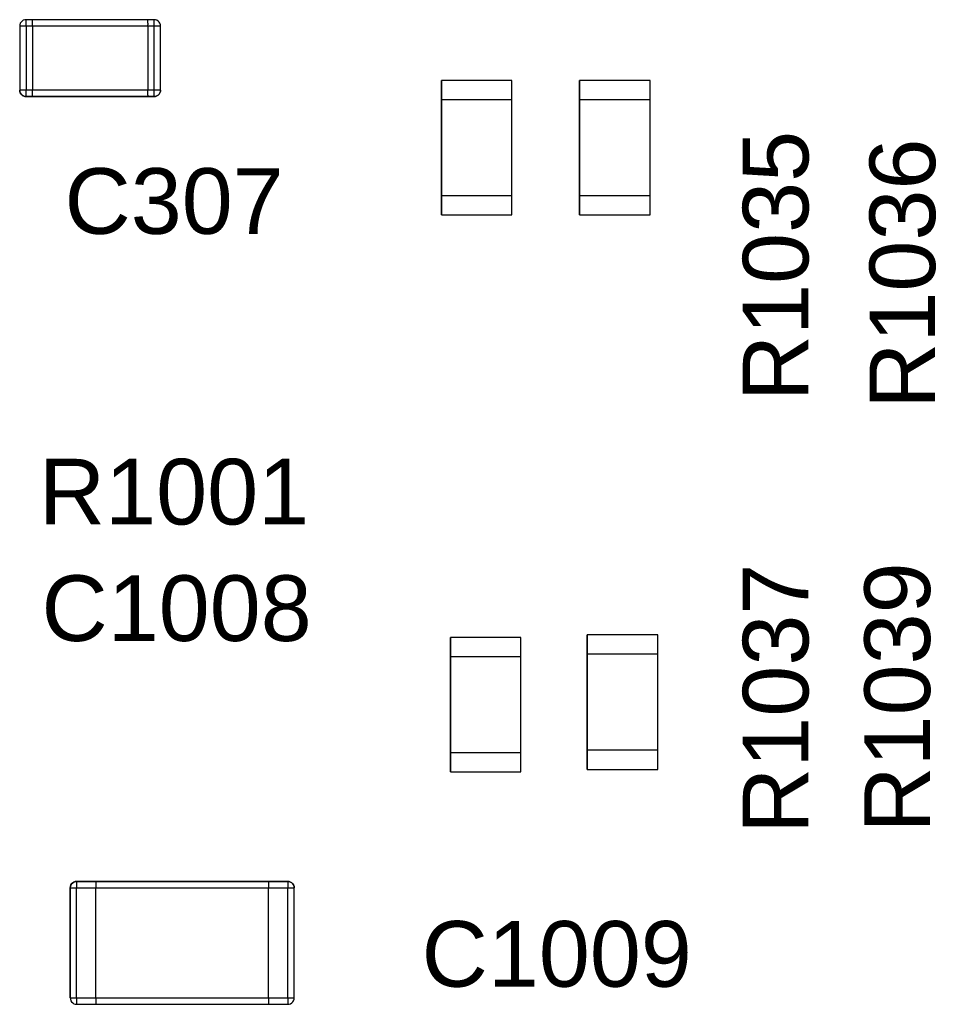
# Model space of a CAD drawing. Header units: inches. Extents: x 0 to 474, y -297 to 0.
# Tile 235 of 256: x 232.37 to 239.53, y -161.27 to -153.58. Entities that reach past the tile are written whole.
import ezdxf

# ---------------------------------------------------------------- set-up
doc = ezdxf.new("R2010")
doc.units = ezdxf.units.IN
doc.header["$MEASUREMENT"] = 0
doc.styles.add('Arial0', font='arial.ttf', dxfattribs={"height": 3.644212})

msp = doc.modelspace()

# ---------------------------------------------------------------- linework, layer by layer
at = {"color": 7, "true_color": 0xffffff}
for p, q in [((232.3708, -153.6188), (232.3698, -153.6298)), ((232.3708, -153.6188), (232.3698, -153.6298)), ((232.3698, -153.6298), (232.3698, -154.1298)), ((232.3698, -153.6298), (232.3698, -154.1298)), ((232.3708, -153.6298), (232.3698, -153.6298)), ((232.3748, -153.6078), (232.3708, -153.6188)), ((232.3748, -153.6078), (232.3708, -153.6188)), ((232.3748, -153.6298), (232.3708, -153.6298)), ((232.3808, -153.5988), (232.3748, -153.6078)), ((232.3808, -153.5988), (232.3748, -153.6078)), ((232.3808, -153.6298), (232.3748, -153.6298)), ((232.3888, -153.5908), (232.3808, -153.5988)), ((232.3888, -153.5908), (232.3808, -153.5988)), ((232.3888, -153.6298), (232.3808, -153.6298)), ((232.3978, -153.5848), (232.3888, -153.5908)), ((232.3978, -153.5848), (232.3888, -153.5908)), ((232.3978, -153.6298), (232.3888, -153.6298)), ((232.4088, -153.5808), (232.3978, -153.5848)), ((232.4088, -153.5808), (232.3978, -153.5848)), ((232.4088, -153.6298), (232.3978, -153.6298)), ((232.4198, -153.5798), (232.4088, -153.5808)), ((232.4198, -153.5808), (232.4088, -153.5808)), ((232.4198, -153.6298), (232.4088, -153.6298)), ((232.4698, -153.5798), (232.4198, -153.5798)), ((232.4198, -153.5798), (232.4198, -153.5808)), ((232.4698, -153.5798), (232.4198, -153.5798)), ((232.4198, -153.5808), (232.4198, -153.5798)), ((232.4198, -153.5848), (232.4198, -153.5808)), ((232.4198, -153.5908), (232.4198, -153.5848)), ((232.4198, -153.5988), (232.4198, -153.5908)), ((232.4198, -153.6078), (232.4198, -153.5988)), ((232.4198, -153.6188), (232.4198, -153.6078)), ((232.4198, -153.6298), (232.4198, -153.6188)), ((232.4198, -153.6298), (232.4198, -154.1298)), ((232.4698, -153.6298), (232.4198, -153.6298)), ((233.3698, -153.5798), (232.4698, -153.5798)), ((232.4698, -153.5808), (232.4698, -153.5798)), ((232.4698, -153.5808), (232.4698, -153.5798)), ((233.3698, -153.5798), (232.4698, -153.5798)), ((232.4698, -153.5848), (232.4698, -153.5808)), ((232.4698, -153.5848), (232.4698, -153.5808)), ((232.4698, -153.5908), (232.4698, -153.5848)), ((232.4698, -153.5908), (232.4698, -153.5848)), ((232.4698, -153.5988), (232.4698, -153.5908)), ((232.4698, -153.5988), (232.4698, -153.5908)), ((232.4698, -153.6078), (232.4698, -153.5988)), ((232.4698, -153.6078), (232.4698, -153.5988)), ((232.4698, -153.6188), (232.4698, -153.6078)), ((232.4698, -153.6188), (232.4698, -153.6078)), ((232.4698, -153.6298), (232.4698, -153.6188)), ((232.4698, -153.6298), (232.4698, -153.6188)), ((232.4698, -153.6298), (232.4698, -154.1298)), ((232.4698, -153.6298), (232.4698, -154.1298)), ((233.3698, -153.6298), (232.4698, -153.6298)), ((233.4198, -153.5798), (233.3698, -153.5798)), ((233.3698, -153.5808), (233.3698, -153.5798)), ((233.4198, -153.5798), (233.3698, -153.5798)), ((233.3698, -153.5808), (233.3698, -153.5798)), ((233.3698, -153.5848), (233.3698, -153.5808)), ((233.3698, -153.5848), (233.3698, -153.5808)), ((233.3698, -153.5908), (233.3698, -153.5848)), ((233.3698, -153.5908), (233.3698, -153.5848)), ((233.3698, -153.5988), (233.3698, -153.5908)), ((233.3698, -153.5988), (233.3698, -153.5908)), ((233.3698, -153.6078), (233.3698, -153.5988)), ((233.3698, -153.6078), (233.3698, -153.5988)), ((233.3698, -153.6078), (233.3698, -153.6188)), ((233.3698, -153.6078), (233.3698, -153.6188)), ((233.3698, -153.6298), (233.3698, -153.6188)), ((233.3698, -153.6298), (233.3698, -153.6188)), ((233.3698, -153.6298), (233.3698, -154.1298)), ((233.3698, -153.6298), (233.3698, -154.1298)), ((233.4198, -153.6298), (233.3698, -153.6298)), ((233.4308, -153.5808), (233.4198, -153.5798)), ((233.4308, -153.5808), (233.4198, -153.5798)), ((233.4198, -153.5808), (233.4198, -153.5798)), ((233.4198, -153.5848), (233.4198, -153.5808)), ((233.4198, -153.5908), (233.4198, -153.5848)), ((233.4198, -153.5988), (233.4198, -153.5908)), ((233.4198, -153.6078), (233.4198, -153.5988)), ((233.4198, -153.6188), (233.4198, -153.6078)), ((233.4198, -153.6298), (233.4198, -153.6188)), ((233.4198, -154.1298), (233.4198, -153.6298)), ((233.4308, -153.6298), (233.4198, -153.6298)), ((233.4418, -153.5848), (233.4308, -153.5808)), ((233.4418, -153.5848), (233.4308, -153.5808)), ((233.4418, -153.6298), (233.4308, -153.6298)), ((233.4508, -153.5908), (233.4418, -153.5848)), ((233.4508, -153.5908), (233.4418, -153.5848)), ((233.4508, -153.6298), (233.4418, -153.6298)), ((233.4588, -153.5988), (233.4508, -153.5908)), ((233.4588, -153.5988), (233.4508, -153.5908)), ((233.4588, -153.6298), (233.4508, -153.6298)), ((233.4648, -153.6078), (233.4588, -153.5988)), ((233.4648, -153.6078), (233.4588, -153.5988)), ((233.4648, -153.6298), (233.4588, -153.6298)), ((233.4688, -153.6188), (233.4648, -153.6078)), ((233.4688, -153.6188), (233.4648, -153.6078)), ((233.4688, -153.6298), (233.4648, -153.6298)), ((233.4698, -153.6298), (233.4688, -153.6188)), ((233.4698, -153.6298), (233.4688, -153.6188)), ((233.4698, -153.6298), (233.4688, -153.6298)), ((233.4698, -154.1298), (233.4698, -153.6298)), ((233.4698, -154.1298), (233.4698, -153.6298)), ((236.2148, -154.0548), (235.6648, -154.0548)), ((235.6648, -154.0548), (235.6648, -154.2048)), ((235.6648, -154.2048), (235.6648, -154.0548)), ((236.2148, -154.0548), (235.6648, -154.0548)), ((236.2148, -154.2048), (236.2148, -154.0548)), ((236.2148, -154.2048), (236.2148, -154.0548)), ((237.2948, -154.0548), (236.7448, -154.0548)), ((236.7448, -154.0548), (236.7448, -154.2048)), ((236.7448, -154.2048), (236.7448, -154.0548)), ((237.2948, -154.0548), (236.7448, -154.0548)), ((237.2948, -154.2048), (237.2948, -154.0548)), ((237.2948, -154.2048), (237.2948, -154.0548)), ((232.3698, -154.1298), (232.3708, -154.1408)), ((232.3708, -154.1408), (232.3698, -154.1298)), ((232.3708, -154.1298), (232.3698, -154.1298)), ((232.3748, -154.1298), (232.3708, -154.1298)), ((232.3708, -154.1408), (232.3748, -154.1518)), ((232.3748, -154.1518), (232.3708, -154.1408)), ((232.3808, -154.1298), (232.3748, -154.1298)), ((232.3748, -154.1518), (232.3808, -154.1608)), ((232.3808, -154.1608), (232.3748, -154.1518)), ((232.3888, -154.1298), (232.3808, -154.1298)), ((232.3808, -154.1608), (232.3888, -154.1688)), ((232.3888, -154.1688), (232.3808, -154.1608)), ((232.3978, -154.1298), (232.3888, -154.1298)), ((232.3888, -154.1688), (232.3978, -154.1748)), ((232.3978, -154.1748), (232.3888, -154.1688)), ((232.4088, -154.1298), (232.3978, -154.1298)), ((232.3978, -154.1748), (232.4088, -154.1788)), ((232.4088, -154.1788), (232.3978, -154.1748)), ((232.4198, -154.1298), (232.4088, -154.1298)), ((232.4088, -154.1788), (232.4198, -154.1788)), ((232.4198, -154.1798), (232.4088, -154.1788)), ((232.4198, -154.1408), (232.4198, -154.1298)), ((232.4698, -154.1298), (232.4198, -154.1298)), ((232.4198, -154.1518), (232.4198, -154.1408)), ((232.4198, -154.1608), (232.4198, -154.1518)), ((232.4198, -154.1688), (232.4198, -154.1608)), ((232.4198, -154.1748), (232.4198, -154.1688)), ((232.4198, -154.1788), (232.4198, -154.1748)), ((232.4198, -154.1788), (232.4198, -154.1798)), ((232.4198, -154.1798), (232.4198, -154.1788)), ((232.4198, -154.1798), (232.4698, -154.1798)), ((232.4698, -154.1798), (232.4198, -154.1798)), ((232.4698, -154.1408), (232.4698, -154.1298)), ((232.4698, -154.1408), (232.4698, -154.1298)), ((233.3698, -154.1298), (232.4698, -154.1298)), ((232.4698, -154.1518), (232.4698, -154.1408)), ((232.4698, -154.1518), (232.4698, -154.1408)), ((232.4698, -154.1608), (232.4698, -154.1518)), ((232.4698, -154.1608), (232.4698, -154.1518)), ((232.4698, -154.1688), (232.4698, -154.1608)), ((232.4698, -154.1688), (232.4698, -154.1608)), ((232.4698, -154.1748), (232.4698, -154.1688)), ((232.4698, -154.1748), (232.4698, -154.1688)), ((232.4698, -154.1788), (232.4698, -154.1748)), ((232.4698, -154.1788), (232.4698, -154.1748)), ((232.4698, -154.1798), (232.4698, -154.1788)), ((232.4698, -154.1798), (232.4698, -154.1788)), ((232.4698, -154.1798), (233.3698, -154.1798)), ((233.3698, -154.1798), (232.4698, -154.1798)), ((233.3698, -154.1408), (233.3698, -154.1298)), ((233.3698, -154.1408), (233.3698, -154.1298)), ((233.4198, -154.1298), (233.3698, -154.1298)), ((233.3698, -154.1518), (233.3698, -154.1408)), ((233.3698, -154.1518), (233.3698, -154.1408)), ((233.3698, -154.1608), (233.3698, -154.1518)), ((233.3698, -154.1608), (233.3698, -154.1518)), ((233.3698, -154.1688), (233.3698, -154.1608)), ((233.3698, -154.1688), (233.3698, -154.1608)), ((233.3698, -154.1688), (233.3698, -154.1748)), ((233.3698, -154.1688), (233.3698, -154.1748)), ((233.3698, -154.1788), (233.3698, -154.1748)), ((233.3698, -154.1788), (233.3698, -154.1748)), ((233.3698, -154.1798), (233.3698, -154.1788)), ((233.3698, -154.1798), (233.3698, -154.1788)), ((233.3698, -154.1798), (233.4198, -154.1798)), ((233.4198, -154.1798), (233.3698, -154.1798)), ((233.4198, -154.1408), (233.4198, -154.1298)), ((233.4308, -154.1298), (233.4198, -154.1298)), ((233.4198, -154.1518), (233.4198, -154.1408)), ((233.4198, -154.1608), (233.4198, -154.1518)), ((233.4198, -154.1688), (233.4198, -154.1608)), ((233.4198, -154.1748), (233.4198, -154.1688)), ((233.4198, -154.1788), (233.4198, -154.1748)), ((233.4198, -154.1798), (233.4308, -154.1788)), ((233.4308, -154.1788), (233.4198, -154.1798)), ((233.4198, -154.1798), (233.4198, -154.1788)), ((233.4418, -154.1298), (233.4308, -154.1298)), ((233.4308, -154.1788), (233.4418, -154.1748)), ((233.4418, -154.1748), (233.4308, -154.1788)), ((233.4508, -154.1298), (233.4418, -154.1298)), ((233.4418, -154.1748), (233.4508, -154.1688)), ((233.4508, -154.1688), (233.4418, -154.1748)), ((233.4588, -154.1298), (233.4508, -154.1298)), ((233.4508, -154.1688), (233.4588, -154.1608)), ((233.4588, -154.1608), (233.4508, -154.1688)), ((233.4648, -154.1298), (233.4588, -154.1298)), ((233.4588, -154.1608), (233.4648, -154.1518)), ((233.4648, -154.1518), (233.4588, -154.1608)), ((233.4688, -154.1298), (233.4648, -154.1298)), ((233.4648, -154.1518), (233.4688, -154.1408)), ((233.4688, -154.1408), (233.4648, -154.1518)), ((233.4688, -154.1408), (233.4698, -154.1298)), ((233.4698, -154.1298), (233.4688, -154.1408)), ((233.4698, -154.1298), (233.4688, -154.1298)), ((235.6648, -154.2048), (235.6648, -154.9548)), ((235.6648, -154.9548), (235.6648, -154.2048)), ((236.2148, -154.2048), (235.6648, -154.2048)), ((235.6648, -154.9548), (235.6648, -154.2048)), ((236.2148, -154.2048), (235.6648, -154.2048)), ((236.2148, -154.9548), (236.2148, -154.2048)), ((236.2148, -154.9548), (236.2148, -154.2048)), ((236.2148, -154.9548), (236.2148, -154.2048)), ((236.7448, -154.2048), (236.7448, -154.9548)), ((236.7448, -154.9548), (236.7448, -154.2048)), ((237.2948, -154.2048), (236.7448, -154.2048)), ((236.7448, -154.9548), (236.7448, -154.2048)), ((237.2948, -154.2048), (236.7448, -154.2048)), ((237.2948, -154.9548), (237.2948, -154.2048)), ((237.2948, -154.9548), (237.2948, -154.2048)), ((237.2948, -154.9548), (237.2948, -154.2048)), ((235.6648, -154.9548), (235.6648, -155.1048)), ((235.6648, -155.1048), (235.6648, -154.9548)), ((236.2148, -154.9548), (235.6648, -154.9548)), ((236.2148, -154.9548), (235.6648, -154.9548)), ((236.2148, -155.1048), (236.2148, -154.9548)), ((236.2148, -155.1048), (236.2148, -154.9548)), ((236.7448, -154.9548), (236.7448, -155.1048)), ((236.7448, -155.1048), (236.7448, -154.9548)), ((237.2948, -154.9548), (236.7448, -154.9548)), ((237.2948, -154.9548), (236.7448, -154.9548)), ((237.2948, -155.1048), (237.2948, -154.9548)), ((237.2948, -155.1048), (237.2948, -154.9548)), ((235.6648, -155.1048), (236.2148, -155.1048)), ((235.6648, -155.1048), (236.2148, -155.1048)), ((236.7448, -155.1048), (237.2948, -155.1048)), ((236.7448, -155.1048), (237.2948, -155.1048)), ((236.2848, -158.4048), (235.7348, -158.4048)), ((235.7348, -158.4048), (235.7348, -158.5548)), ((235.7348, -158.5548), (235.7348, -158.4048)), ((236.2848, -158.4048), (235.7348, -158.4048)), ((236.2848, -158.5548), (236.2848, -158.4048)), ((236.2848, -158.5548), (236.2848, -158.4048)), ((237.3548, -158.3848), (236.8048, -158.3848)), ((236.8048, -158.3848), (236.8048, -158.5348)), ((236.8048, -158.5348), (236.8048, -158.3848)), ((237.3548, -158.3848), (236.8048, -158.3848)), ((237.3548, -158.5348), (237.3548, -158.3848)), ((237.3548, -158.5348), (237.3548, -158.3848)), ((235.7348, -158.5548), (235.7348, -159.3048)), ((235.7348, -159.3048), (235.7348, -158.5548)), ((236.2848, -158.5548), (235.7348, -158.5548)), ((235.7348, -159.3048), (235.7348, -158.5548)), ((236.2848, -158.5548), (235.7348, -158.5548)), ((236.2848, -159.3048), (236.2848, -158.5548)), ((236.2848, -159.3048), (236.2848, -158.5548)), ((236.2848, -159.3048), (236.2848, -158.5548)), ((236.8048, -158.5348), (236.8048, -159.2848)), ((236.8048, -159.2848), (236.8048, -158.5348)), ((237.3548, -158.5348), (236.8048, -158.5348)), ((236.8048, -159.2848), (236.8048, -158.5348)), ((237.3548, -158.5348), (236.8048, -158.5348)), ((237.3548, -159.2848), (237.3548, -158.5348)), ((237.3548, -159.2848), (237.3548, -158.5348)), ((237.3548, -159.2848), (237.3548, -158.5348)), ((235.7348, -159.3048), (235.7348, -159.4548)), ((235.7348, -159.4548), (235.7348, -159.3048)), ((236.2848, -159.3048), (235.7348, -159.3048)), ((236.2848, -159.3048), (235.7348, -159.3048)), ((236.2848, -159.4548), (236.2848, -159.3048)), ((236.2848, -159.4548), (236.2848, -159.3048)), ((236.8048, -159.2848), (236.8048, -159.4348)), ((236.8048, -159.4348), (236.8048, -159.2848)), ((237.3548, -159.2848), (236.8048, -159.2848)), ((237.3548, -159.2848), (236.8048, -159.2848)), ((237.3548, -159.4348), (237.3548, -159.2848)), ((237.3548, -159.4348), (237.3548, -159.2848)), ((235.7348, -159.4548), (236.2848, -159.4548)), ((235.7348, -159.4548), (236.2848, -159.4548)), ((236.8048, -159.4348), (237.3548, -159.4348)), ((236.8048, -159.4348), (237.3548, -159.4348)), ((232.7758, -160.3288), (232.7698, -160.3378)), ((232.7698, -160.3378), (232.7758, -160.3288)), ((232.7838, -160.3208), (232.7758, -160.3288)), ((232.7758, -160.3288), (232.7838, -160.3208)), ((232.7928, -160.3148), (232.7838, -160.3208)), ((232.7838, -160.3208), (232.7928, -160.3148)), ((232.8038, -160.3108), (232.7928, -160.3148)), ((232.7928, -160.3148), (232.8038, -160.3108)), ((232.8148, -160.3098), (232.8038, -160.3108)), ((232.8038, -160.3108), (232.8148, -160.3098)), ((232.9648, -160.3098), (232.8148, -160.3098)), ((232.8148, -160.3098), (232.9648, -160.3098)), ((232.8148, -160.3098), (232.8148, -160.3108)), ((232.8148, -160.3108), (232.8148, -160.3148)), ((232.8148, -160.3148), (232.8148, -160.3208)), ((232.8148, -160.3208), (232.8148, -160.3288)), ((232.8148, -160.3288), (232.8148, -160.3378)), ((234.3148, -160.3098), (232.9648, -160.3098)), ((232.9648, -160.3098), (232.9648, -160.3108)), ((232.9648, -160.3098), (234.3148, -160.3098)), ((232.9648, -160.3098), (232.9648, -160.3108)), ((232.9648, -160.3108), (232.9648, -160.3148)), ((232.9648, -160.3108), (232.9648, -160.3148)), ((232.9648, -160.3148), (232.9648, -160.3208)), ((232.9648, -160.3148), (232.9648, -160.3208)), ((232.9648, -160.3208), (232.9648, -160.3288)), ((232.9648, -160.3208), (232.9648, -160.3288)), ((232.9648, -160.3288), (232.9648, -160.3378)), ((232.9648, -160.3288), (232.9648, -160.3378)), ((234.4648, -160.3098), (234.3148, -160.3098)), ((234.3148, -160.3098), (234.4648, -160.3098)), ((234.3148, -160.3098), (234.3148, -160.3108)), ((234.3148, -160.3098), (234.3148, -160.3108)), ((234.3148, -160.3108), (234.3148, -160.3148)), ((234.3148, -160.3108), (234.3148, -160.3148)), ((234.3148, -160.3148), (234.3148, -160.3208)), ((234.3148, -160.3148), (234.3148, -160.3208)), ((234.3148, -160.3208), (234.3148, -160.3288)), ((234.3148, -160.3208), (234.3148, -160.3288)), ((234.3148, -160.3288), (234.3148, -160.3378)), ((234.3148, -160.3288), (234.3148, -160.3378)), ((234.4648, -160.3108), (234.4648, -160.3098)), ((234.4648, -160.3098), (234.4758, -160.3108)), ((234.4648, -160.3098), (234.4648, -160.3108)), ((234.4758, -160.3108), (234.4648, -160.3108)), ((234.4648, -160.3108), (234.4648, -160.3148)), ((234.4648, -160.3148), (234.4648, -160.3208)), ((234.4648, -160.3208), (234.4648, -160.3288)), ((234.4648, -160.3288), (234.4648, -160.3378)), ((234.4868, -160.3148), (234.4758, -160.3108)), ((234.4758, -160.3108), (234.4868, -160.3148)), ((234.4958, -160.3208), (234.4868, -160.3148)), ((234.4868, -160.3148), (234.4958, -160.3208)), ((234.5038, -160.3288), (234.4958, -160.3208)), ((234.4958, -160.3208), (234.5038, -160.3288)), ((234.5098, -160.3378), (234.5038, -160.3288)), ((234.5038, -160.3288), (234.5098, -160.3378)), ((232.7658, -160.3488), (232.7648, -160.3598)), ((232.7648, -160.3598), (232.7658, -160.3488)), ((232.7648, -160.3598), (232.7648, -161.2198)), ((232.7648, -161.2198), (232.7648, -160.3598)), ((232.7648, -160.3598), (232.7658, -160.3598)), ((232.7698, -160.3378), (232.7658, -160.3488)), ((232.7658, -160.3488), (232.7698, -160.3378)), ((232.7658, -160.3598), (232.7698, -160.3598)), ((232.7698, -160.3598), (232.7758, -160.3598)), ((232.7758, -160.3598), (232.7838, -160.3598)), ((232.7838, -160.3598), (232.7928, -160.3598)), ((232.7928, -160.3598), (232.8038, -160.3598)), ((232.8038, -160.3598), (232.8148, -160.3598)), ((232.8148, -160.3378), (232.8148, -160.3488)), ((232.8148, -160.3488), (232.8148, -160.3598)), ((232.8148, -160.3598), (232.9648, -160.3598)), ((232.8148, -161.2198), (232.8148, -160.3598)), ((232.9648, -160.3378), (232.9648, -160.3488)), ((232.9648, -160.3378), (232.9648, -160.3488)), ((232.9648, -160.3488), (232.9648, -160.3598)), ((232.9648, -160.3488), (232.9648, -160.3598)), ((232.9648, -161.2198), (232.9648, -160.3598)), ((232.9648, -161.2198), (232.9648, -160.3598)), ((232.9648, -160.3598), (234.3148, -160.3598)), ((234.3148, -160.3378), (234.3148, -160.3488)), ((234.3148, -160.3378), (234.3148, -160.3488)), ((234.3148, -160.3488), (234.3148, -160.3598)), ((234.3148, -160.3488), (234.3148, -160.3598)), ((234.3148, -161.2198), (234.3148, -160.3598)), ((234.3148, -161.2198), (234.3148, -160.3598)), ((234.3148, -160.3598), (234.4648, -160.3598)), ((234.4648, -160.3378), (234.4648, -160.3488)), ((234.4648, -160.3488), (234.4648, -160.3598)), ((234.4648, -160.3598), (234.4758, -160.3598)), ((234.4648, -161.2198), (234.4648, -160.3598)), ((234.4758, -160.3598), (234.4868, -160.3598)), ((234.4868, -160.3598), (234.4958, -160.3598)), ((234.4958, -160.3598), (234.5038, -160.3598)), ((234.5038, -160.3598), (234.5098, -160.3598)), ((234.5138, -160.3488), (234.5098, -160.3378)), ((234.5098, -160.3378), (234.5138, -160.3488)), ((234.5098, -160.3598), (234.5138, -160.3598)), ((234.5148, -160.3598), (234.5138, -160.3488)), ((234.5138, -160.3488), (234.5148, -160.3598)), ((234.5138, -160.3598), (234.5148, -160.3598)), ((234.5148, -161.2198), (234.5148, -160.3598)), ((234.5148, -161.2198), (234.5148, -160.3598)), ((232.7648, -161.2198), (232.7658, -161.2308)), ((232.7648, -161.2198), (232.7658, -161.2308)), ((232.7648, -161.2198), (232.7658, -161.2198)), ((232.7658, -161.2198), (232.7698, -161.2198)), ((232.7658, -161.2308), (232.7698, -161.2418)), ((232.7658, -161.2308), (232.7698, -161.2418)), ((232.7698, -161.2198), (232.7758, -161.2198)), ((232.7698, -161.2418), (232.7758, -161.2508)), ((232.7698, -161.2418), (232.7758, -161.2508)), ((232.7758, -161.2198), (232.7838, -161.2198)), ((232.7758, -161.2508), (232.7838, -161.2588)), ((232.7758, -161.2508), (232.7838, -161.2588)), ((232.7838, -161.2198), (232.7928, -161.2198)), ((232.7838, -161.2588), (232.7928, -161.2648)), ((232.7838, -161.2588), (232.7928, -161.2648)), ((232.7928, -161.2198), (232.8038, -161.2198)), ((232.8038, -161.2198), (232.8148, -161.2198)), ((232.8148, -161.2198), (232.9648, -161.2198)), ((232.8148, -161.2198), (232.8148, -161.2308)), ((232.8148, -161.2308), (232.8148, -161.2418)), ((232.8148, -161.2418), (232.8148, -161.2508)), ((232.8148, -161.2508), (232.8148, -161.2588)), ((232.8148, -161.2588), (232.8148, -161.2648)), ((232.9648, -161.2198), (232.9648, -161.2308)), ((232.9648, -161.2198), (232.9648, -161.2308)), ((232.9648, -161.2198), (234.3148, -161.2198)), ((232.9648, -161.2308), (232.9648, -161.2418)), ((232.9648, -161.2308), (232.9648, -161.2418)), ((232.9648, -161.2418), (232.9648, -161.2508)), ((232.9648, -161.2418), (232.9648, -161.2508)), ((232.9648, -161.2508), (232.9648, -161.2588)), ((232.9648, -161.2508), (232.9648, -161.2588)), ((232.9648, -161.2588), (232.9648, -161.2648)), ((232.9648, -161.2588), (232.9648, -161.2648)), ((234.3148, -161.2198), (234.3148, -161.2308)), ((234.3148, -161.2198), (234.3148, -161.2308)), ((234.3148, -161.2198), (234.4648, -161.2198)), ((234.3148, -161.2308), (234.3148, -161.2418)), ((234.3148, -161.2308), (234.3148, -161.2418)), ((234.3148, -161.2418), (234.3148, -161.2508)), ((234.3148, -161.2418), (234.3148, -161.2508)), ((234.3148, -161.2508), (234.3148, -161.2588)), ((234.3148, -161.2508), (234.3148, -161.2588)), ((234.3148, -161.2588), (234.3148, -161.2648)), ((234.3148, -161.2588), (234.3148, -161.2648)), ((234.4648, -161.2198), (234.4758, -161.2198)), ((234.4648, -161.2198), (234.4648, -161.2308)), ((234.4648, -161.2308), (234.4648, -161.2418)), ((234.4648, -161.2418), (234.4648, -161.2508)), ((234.4648, -161.2508), (234.4648, -161.2588)), ((234.4648, -161.2588), (234.4648, -161.2648)), ((234.4758, -161.2198), (234.4868, -161.2198)), ((234.4868, -161.2198), (234.4958, -161.2198)), ((234.4868, -161.2648), (234.4958, -161.2588)), ((234.4868, -161.2648), (234.4958, -161.2588)), ((234.4958, -161.2198), (234.5038, -161.2198)), ((234.4958, -161.2588), (234.5038, -161.2508)), ((234.4958, -161.2588), (234.5038, -161.2508)), ((234.5038, -161.2198), (234.5098, -161.2198)), ((234.5038, -161.2508), (234.5098, -161.2418)), ((234.5038, -161.2508), (234.5098, -161.2418)), ((234.5098, -161.2198), (234.5138, -161.2198)), ((234.5098, -161.2418), (234.5138, -161.2308)), ((234.5098, -161.2418), (234.5138, -161.2308)), ((234.5138, -161.2308), (234.5148, -161.2198)), ((234.5138, -161.2308), (234.5148, -161.2198)), ((234.5138, -161.2198), (234.5148, -161.2198)), ((232.7928, -161.2648), (232.8038, -161.2688)), ((232.7928, -161.2648), (232.8038, -161.2688)), ((232.8038, -161.2688), (232.8148, -161.2698)), ((232.8038, -161.2688), (232.8148, -161.2698)), ((232.8148, -161.2648), (232.8148, -161.2688)), ((232.8148, -161.2688), (232.8148, -161.2698)), ((232.8148, -161.2698), (232.9648, -161.2698)), ((232.8148, -161.2698), (232.9648, -161.2698)), ((232.9648, -161.2648), (232.9648, -161.2688)), ((232.9648, -161.2648), (232.9648, -161.2688)), ((232.9648, -161.2688), (232.9648, -161.2698)), ((232.9648, -161.2688), (232.9648, -161.2698)), ((232.9648, -161.2698), (234.3148, -161.2698)), ((232.9648, -161.2698), (234.3148, -161.2698)), ((234.3148, -161.2648), (234.3148, -161.2688)), ((234.3148, -161.2648), (234.3148, -161.2688)), ((234.3148, -161.2688), (234.3148, -161.2698)), ((234.3148, -161.2688), (234.3148, -161.2698)), ((234.3148, -161.2698), (234.4648, -161.2698)), ((234.3148, -161.2698), (234.4648, -161.2698)), ((234.4648, -161.2648), (234.4648, -161.2688)), ((234.4648, -161.2698), (234.4648, -161.2688)), ((234.4648, -161.2688), (234.4758, -161.2688)), ((234.4648, -161.2698), (234.4758, -161.2688)), ((234.4648, -161.2688), (234.4648, -161.2698)), ((234.4758, -161.2688), (234.4868, -161.2648)), ((234.4758, -161.2688), (234.4868, -161.2648))]:
    msp.add_line(p, q, dxfattribs=at)
at = {"color": 18, "true_color": 0x000000}
for p, q in [((232.3708, -153.6188), (232.3698, -153.6298)), ((232.3708, -153.6188), (232.3698, -153.6298)), ((232.3698, -153.6298), (232.3698, -154.1298)), ((232.3698, -153.6298), (232.3698, -154.1298)), ((232.3708, -153.6298), (232.3698, -153.6298)), ((232.3748, -153.6078), (232.3708, -153.6188)), ((232.3748, -153.6078), (232.3708, -153.6188)), ((232.3748, -153.6298), (232.3708, -153.6298)), ((232.3808, -153.5988), (232.3748, -153.6078)), ((232.3808, -153.5988), (232.3748, -153.6078)), ((232.3808, -153.6298), (232.3748, -153.6298)), ((232.3888, -153.5908), (232.3808, -153.5988)), ((232.3888, -153.5908), (232.3808, -153.5988)), ((232.3888, -153.6298), (232.3808, -153.6298)), ((232.3978, -153.5848), (232.3888, -153.5908)), ((232.3978, -153.5848), (232.3888, -153.5908)), ((232.3978, -153.6298), (232.3888, -153.6298)), ((232.4088, -153.5808), (232.3978, -153.5848)), ((232.4088, -153.5808), (232.3978, -153.5848)), ((232.4088, -153.6298), (232.3978, -153.6298)), ((232.4198, -153.5798), (232.4088, -153.5808)), ((232.4198, -153.5808), (232.4088, -153.5808)), ((232.4198, -153.6298), (232.4088, -153.6298)), ((232.4698, -153.5798), (232.4198, -153.5798)), ((232.4198, -153.5798), (232.4198, -153.5808)), ((232.4698, -153.5798), (232.4198, -153.5798)), ((232.4198, -153.5808), (232.4198, -153.5798)), ((232.4198, -153.5848), (232.4198, -153.5808)), ((232.4198, -153.5908), (232.4198, -153.5848)), ((232.4198, -153.5988), (232.4198, -153.5908)), ((232.4198, -153.6078), (232.4198, -153.5988)), ((232.4198, -153.6188), (232.4198, -153.6078)), ((232.4198, -153.6298), (232.4198, -153.6188)), ((232.4198, -153.6298), (232.4198, -154.1298)), ((232.4698, -153.6298), (232.4198, -153.6298)), ((233.3698, -153.5798), (232.4698, -153.5798)), ((232.4698, -153.5808), (232.4698, -153.5798)), ((232.4698, -153.5808), (232.4698, -153.5798)), ((233.3698, -153.5798), (232.4698, -153.5798)), ((232.4698, -153.5848), (232.4698, -153.5808)), ((232.4698, -153.5848), (232.4698, -153.5808)), ((232.4698, -153.5908), (232.4698, -153.5848)), ((232.4698, -153.5908), (232.4698, -153.5848)), ((232.4698, -153.5988), (232.4698, -153.5908)), ((232.4698, -153.5988), (232.4698, -153.5908)), ((232.4698, -153.6078), (232.4698, -153.5988)), ((232.4698, -153.6078), (232.4698, -153.5988)), ((232.4698, -153.6188), (232.4698, -153.6078)), ((232.4698, -153.6188), (232.4698, -153.6078)), ((232.4698, -153.6298), (232.4698, -153.6188)), ((232.4698, -153.6298), (232.4698, -153.6188)), ((232.4698, -153.6298), (232.4698, -154.1298)), ((232.4698, -153.6298), (232.4698, -154.1298)), ((233.3698, -153.6298), (232.4698, -153.6298)), ((233.4198, -153.5798), (233.3698, -153.5798)), ((233.3698, -153.5808), (233.3698, -153.5798)), ((233.4198, -153.5798), (233.3698, -153.5798)), ((233.3698, -153.5808), (233.3698, -153.5798)), ((233.3698, -153.5848), (233.3698, -153.5808)), ((233.3698, -153.5848), (233.3698, -153.5808)), ((233.3698, -153.5908), (233.3698, -153.5848)), ((233.3698, -153.5908), (233.3698, -153.5848)), ((233.3698, -153.5988), (233.3698, -153.5908)), ((233.3698, -153.5988), (233.3698, -153.5908)), ((233.3698, -153.6078), (233.3698, -153.5988)), ((233.3698, -153.6078), (233.3698, -153.5988)), ((233.3698, -153.6078), (233.3698, -153.6188)), ((233.3698, -153.6078), (233.3698, -153.6188)), ((233.3698, -153.6298), (233.3698, -153.6188)), ((233.3698, -153.6298), (233.3698, -153.6188)), ((233.3698, -153.6298), (233.3698, -154.1298)), ((233.3698, -153.6298), (233.3698, -154.1298)), ((233.4198, -153.6298), (233.3698, -153.6298)), ((233.4308, -153.5808), (233.4198, -153.5798)), ((233.4308, -153.5808), (233.4198, -153.5798)), ((233.4198, -153.5808), (233.4198, -153.5798)), ((233.4198, -153.5848), (233.4198, -153.5808)), ((233.4198, -153.5908), (233.4198, -153.5848)), ((233.4198, -153.5988), (233.4198, -153.5908)), ((233.4198, -153.6078), (233.4198, -153.5988)), ((233.4198, -153.6188), (233.4198, -153.6078)), ((233.4198, -153.6298), (233.4198, -153.6188)), ((233.4198, -154.1298), (233.4198, -153.6298)), ((233.4308, -153.6298), (233.4198, -153.6298)), ((233.4418, -153.5848), (233.4308, -153.5808)), ((233.4418, -153.5848), (233.4308, -153.5808)), ((233.4418, -153.6298), (233.4308, -153.6298)), ((233.4508, -153.5908), (233.4418, -153.5848)), ((233.4508, -153.5908), (233.4418, -153.5848)), ((233.4508, -153.6298), (233.4418, -153.6298)), ((233.4588, -153.5988), (233.4508, -153.5908)), ((233.4588, -153.5988), (233.4508, -153.5908)), ((233.4588, -153.6298), (233.4508, -153.6298)), ((233.4648, -153.6078), (233.4588, -153.5988)), ((233.4648, -153.6078), (233.4588, -153.5988)), ((233.4648, -153.6298), (233.4588, -153.6298)), ((233.4688, -153.6188), (233.4648, -153.6078)), ((233.4688, -153.6188), (233.4648, -153.6078)), ((233.4688, -153.6298), (233.4648, -153.6298)), ((233.4698, -153.6298), (233.4688, -153.6188)), ((233.4698, -153.6298), (233.4688, -153.6188)), ((233.4698, -153.6298), (233.4688, -153.6298)), ((233.4698, -154.1298), (233.4698, -153.6298)), ((233.4698, -154.1298), (233.4698, -153.6298)), ((236.2148, -154.0548), (235.6648, -154.0548)), ((235.6648, -154.0548), (235.6648, -154.2048)), ((235.6648, -154.2048), (235.6648, -154.0548)), ((236.2148, -154.0548), (235.6648, -154.0548)), ((236.2148, -154.2048), (236.2148, -154.0548)), ((236.2148, -154.2048), (236.2148, -154.0548)), ((237.2948, -154.0548), (236.7448, -154.0548)), ((236.7448, -154.0548), (236.7448, -154.2048)), ((236.7448, -154.2048), (236.7448, -154.0548)), ((237.2948, -154.0548), (236.7448, -154.0548)), ((237.2948, -154.2048), (237.2948, -154.0548)), ((237.2948, -154.2048), (237.2948, -154.0548)), ((232.3698, -154.1298), (232.3708, -154.1408)), ((232.3708, -154.1408), (232.3698, -154.1298)), ((232.3708, -154.1298), (232.3698, -154.1298)), ((232.3748, -154.1298), (232.3708, -154.1298)), ((232.3708, -154.1408), (232.3748, -154.1518)), ((232.3748, -154.1518), (232.3708, -154.1408)), ((232.3808, -154.1298), (232.3748, -154.1298)), ((232.3748, -154.1518), (232.3808, -154.1608)), ((232.3808, -154.1608), (232.3748, -154.1518)), ((232.3888, -154.1298), (232.3808, -154.1298)), ((232.3808, -154.1608), (232.3888, -154.1688)), ((232.3888, -154.1688), (232.3808, -154.1608)), ((232.3978, -154.1298), (232.3888, -154.1298)), ((232.3888, -154.1688), (232.3978, -154.1748)), ((232.3978, -154.1748), (232.3888, -154.1688)), ((232.4088, -154.1298), (232.3978, -154.1298)), ((232.3978, -154.1748), (232.4088, -154.1788)), ((232.4088, -154.1788), (232.3978, -154.1748)), ((232.4198, -154.1298), (232.4088, -154.1298)), ((232.4088, -154.1788), (232.4198, -154.1788)), ((232.4198, -154.1798), (232.4088, -154.1788)), ((232.4198, -154.1408), (232.4198, -154.1298)), ((232.4698, -154.1298), (232.4198, -154.1298)), ((232.4198, -154.1518), (232.4198, -154.1408)), ((232.4198, -154.1608), (232.4198, -154.1518)), ((232.4198, -154.1688), (232.4198, -154.1608)), ((232.4198, -154.1748), (232.4198, -154.1688)), ((232.4198, -154.1788), (232.4198, -154.1748)), ((232.4198, -154.1788), (232.4198, -154.1798)), ((232.4198, -154.1798), (232.4198, -154.1788)), ((232.4198, -154.1798), (232.4698, -154.1798)), ((232.4698, -154.1798), (232.4198, -154.1798)), ((232.4698, -154.1408), (232.4698, -154.1298)), ((232.4698, -154.1408), (232.4698, -154.1298)), ((233.3698, -154.1298), (232.4698, -154.1298)), ((232.4698, -154.1518), (232.4698, -154.1408)), ((232.4698, -154.1518), (232.4698, -154.1408)), ((232.4698, -154.1608), (232.4698, -154.1518)), ((232.4698, -154.1608), (232.4698, -154.1518)), ((232.4698, -154.1688), (232.4698, -154.1608)), ((232.4698, -154.1688), (232.4698, -154.1608)), ((232.4698, -154.1748), (232.4698, -154.1688)), ((232.4698, -154.1748), (232.4698, -154.1688)), ((232.4698, -154.1788), (232.4698, -154.1748)), ((232.4698, -154.1788), (232.4698, -154.1748)), ((232.4698, -154.1798), (232.4698, -154.1788)), ((232.4698, -154.1798), (232.4698, -154.1788)), ((232.4698, -154.1798), (233.3698, -154.1798)), ((233.3698, -154.1798), (232.4698, -154.1798)), ((233.3698, -154.1408), (233.3698, -154.1298)), ((233.3698, -154.1408), (233.3698, -154.1298)), ((233.4198, -154.1298), (233.3698, -154.1298)), ((233.3698, -154.1518), (233.3698, -154.1408)), ((233.3698, -154.1518), (233.3698, -154.1408)), ((233.3698, -154.1608), (233.3698, -154.1518)), ((233.3698, -154.1608), (233.3698, -154.1518)), ((233.3698, -154.1688), (233.3698, -154.1608)), ((233.3698, -154.1688), (233.3698, -154.1608)), ((233.3698, -154.1688), (233.3698, -154.1748)), ((233.3698, -154.1688), (233.3698, -154.1748)), ((233.3698, -154.1788), (233.3698, -154.1748)), ((233.3698, -154.1788), (233.3698, -154.1748)), ((233.3698, -154.1798), (233.3698, -154.1788)), ((233.3698, -154.1798), (233.3698, -154.1788)), ((233.3698, -154.1798), (233.4198, -154.1798)), ((233.4198, -154.1798), (233.3698, -154.1798)), ((233.4198, -154.1408), (233.4198, -154.1298)), ((233.4308, -154.1298), (233.4198, -154.1298)), ((233.4198, -154.1518), (233.4198, -154.1408)), ((233.4198, -154.1608), (233.4198, -154.1518)), ((233.4198, -154.1688), (233.4198, -154.1608)), ((233.4198, -154.1748), (233.4198, -154.1688)), ((233.4198, -154.1788), (233.4198, -154.1748)), ((233.4198, -154.1798), (233.4308, -154.1788)), ((233.4308, -154.1788), (233.4198, -154.1798)), ((233.4198, -154.1798), (233.4198, -154.1788)), ((233.4418, -154.1298), (233.4308, -154.1298)), ((233.4308, -154.1788), (233.4418, -154.1748)), ((233.4418, -154.1748), (233.4308, -154.1788)), ((233.4508, -154.1298), (233.4418, -154.1298)), ((233.4418, -154.1748), (233.4508, -154.1688)), ((233.4508, -154.1688), (233.4418, -154.1748)), ((233.4588, -154.1298), (233.4508, -154.1298)), ((233.4508, -154.1688), (233.4588, -154.1608)), ((233.4588, -154.1608), (233.4508, -154.1688)), ((233.4648, -154.1298), (233.4588, -154.1298)), ((233.4588, -154.1608), (233.4648, -154.1518)), ((233.4648, -154.1518), (233.4588, -154.1608)), ((233.4688, -154.1298), (233.4648, -154.1298)), ((233.4648, -154.1518), (233.4688, -154.1408)), ((233.4688, -154.1408), (233.4648, -154.1518)), ((233.4688, -154.1408), (233.4698, -154.1298)), ((233.4698, -154.1298), (233.4688, -154.1408)), ((233.4698, -154.1298), (233.4688, -154.1298)), ((235.6648, -154.2048), (235.6648, -154.9548)), ((235.6648, -154.9548), (235.6648, -154.2048)), ((236.2148, -154.2048), (235.6648, -154.2048)), ((235.6648, -154.9548), (235.6648, -154.2048)), ((236.2148, -154.2048), (235.6648, -154.2048)), ((236.2148, -154.9548), (236.2148, -154.2048)), ((236.2148, -154.9548), (236.2148, -154.2048)), ((236.2148, -154.9548), (236.2148, -154.2048)), ((236.7448, -154.2048), (236.7448, -154.9548)), ((236.7448, -154.9548), (236.7448, -154.2048)), ((237.2948, -154.2048), (236.7448, -154.2048)), ((236.7448, -154.9548), (236.7448, -154.2048)), ((237.2948, -154.2048), (236.7448, -154.2048)), ((237.2948, -154.9548), (237.2948, -154.2048)), ((237.2948, -154.9548), (237.2948, -154.2048)), ((237.2948, -154.9548), (237.2948, -154.2048)), ((235.6648, -154.9548), (235.6648, -155.1048)), ((235.6648, -155.1048), (235.6648, -154.9548)), ((236.2148, -154.9548), (235.6648, -154.9548)), ((236.2148, -154.9548), (235.6648, -154.9548)), ((236.2148, -155.1048), (236.2148, -154.9548)), ((236.2148, -155.1048), (236.2148, -154.9548)), ((236.7448, -154.9548), (236.7448, -155.1048)), ((236.7448, -155.1048), (236.7448, -154.9548)), ((237.2948, -154.9548), (236.7448, -154.9548)), ((237.2948, -154.9548), (236.7448, -154.9548)), ((237.2948, -155.1048), (237.2948, -154.9548)), ((237.2948, -155.1048), (237.2948, -154.9548)), ((235.6648, -155.1048), (236.2148, -155.1048)), ((235.6648, -155.1048), (236.2148, -155.1048)), ((236.7448, -155.1048), (237.2948, -155.1048)), ((236.7448, -155.1048), (237.2948, -155.1048)), ((236.2848, -158.4048), (235.7348, -158.4048)), ((235.7348, -158.4048), (235.7348, -158.5548)), ((235.7348, -158.5548), (235.7348, -158.4048)), ((236.2848, -158.4048), (235.7348, -158.4048)), ((236.2848, -158.5548), (236.2848, -158.4048)), ((236.2848, -158.5548), (236.2848, -158.4048)), ((237.3548, -158.3848), (236.8048, -158.3848)), ((236.8048, -158.3848), (236.8048, -158.5348)), ((236.8048, -158.5348), (236.8048, -158.3848)), ((237.3548, -158.3848), (236.8048, -158.3848)), ((237.3548, -158.5348), (237.3548, -158.3848)), ((237.3548, -158.5348), (237.3548, -158.3848)), ((235.7348, -158.5548), (235.7348, -159.3048)), ((235.7348, -159.3048), (235.7348, -158.5548)), ((236.2848, -158.5548), (235.7348, -158.5548)), ((235.7348, -159.3048), (235.7348, -158.5548)), ((236.2848, -158.5548), (235.7348, -158.5548)), ((236.2848, -159.3048), (236.2848, -158.5548)), ((236.2848, -159.3048), (236.2848, -158.5548)), ((236.2848, -159.3048), (236.2848, -158.5548)), ((236.8048, -158.5348), (236.8048, -159.2848)), ((236.8048, -159.2848), (236.8048, -158.5348)), ((237.3548, -158.5348), (236.8048, -158.5348)), ((236.8048, -159.2848), (236.8048, -158.5348)), ((237.3548, -158.5348), (236.8048, -158.5348)), ((237.3548, -159.2848), (237.3548, -158.5348)), ((237.3548, -159.2848), (237.3548, -158.5348)), ((237.3548, -159.2848), (237.3548, -158.5348)), ((235.7348, -159.3048), (235.7348, -159.4548)), ((235.7348, -159.4548), (235.7348, -159.3048)), ((236.2848, -159.3048), (235.7348, -159.3048)), ((236.2848, -159.3048), (235.7348, -159.3048)), ((236.2848, -159.4548), (236.2848, -159.3048)), ((236.2848, -159.4548), (236.2848, -159.3048)), ((236.8048, -159.2848), (236.8048, -159.4348)), ((236.8048, -159.4348), (236.8048, -159.2848)), ((237.3548, -159.2848), (236.8048, -159.2848)), ((237.3548, -159.2848), (236.8048, -159.2848)), ((237.3548, -159.4348), (237.3548, -159.2848)), ((237.3548, -159.4348), (237.3548, -159.2848)), ((235.7348, -159.4548), (236.2848, -159.4548)), ((235.7348, -159.4548), (236.2848, -159.4548)), ((236.8048, -159.4348), (237.3548, -159.4348)), ((236.8048, -159.4348), (237.3548, -159.4348)), ((232.7758, -160.3288), (232.7698, -160.3378)), ((232.7698, -160.3378), (232.7758, -160.3288)), ((232.7838, -160.3208), (232.7758, -160.3288)), ((232.7758, -160.3288), (232.7838, -160.3208)), ((232.7928, -160.3148), (232.7838, -160.3208)), ((232.7838, -160.3208), (232.7928, -160.3148)), ((232.8038, -160.3108), (232.7928, -160.3148)), ((232.7928, -160.3148), (232.8038, -160.3108)), ((232.8148, -160.3098), (232.8038, -160.3108)), ((232.8038, -160.3108), (232.8148, -160.3098)), ((232.9648, -160.3098), (232.8148, -160.3098)), ((232.8148, -160.3098), (232.9648, -160.3098)), ((232.8148, -160.3098), (232.8148, -160.3108)), ((232.8148, -160.3108), (232.8148, -160.3148)), ((232.8148, -160.3148), (232.8148, -160.3208)), ((232.8148, -160.3208), (232.8148, -160.3288)), ((232.8148, -160.3288), (232.8148, -160.3378)), ((234.3148, -160.3098), (232.9648, -160.3098)), ((232.9648, -160.3098), (232.9648, -160.3108)), ((232.9648, -160.3098), (234.3148, -160.3098)), ((232.9648, -160.3098), (232.9648, -160.3108)), ((232.9648, -160.3108), (232.9648, -160.3148)), ((232.9648, -160.3108), (232.9648, -160.3148)), ((232.9648, -160.3148), (232.9648, -160.3208)), ((232.9648, -160.3148), (232.9648, -160.3208)), ((232.9648, -160.3208), (232.9648, -160.3288)), ((232.9648, -160.3208), (232.9648, -160.3288)), ((232.9648, -160.3288), (232.9648, -160.3378)), ((232.9648, -160.3288), (232.9648, -160.3378)), ((234.4648, -160.3098), (234.3148, -160.3098)), ((234.3148, -160.3098), (234.4648, -160.3098)), ((234.3148, -160.3098), (234.3148, -160.3108)), ((234.3148, -160.3098), (234.3148, -160.3108)), ((234.3148, -160.3108), (234.3148, -160.3148)), ((234.3148, -160.3108), (234.3148, -160.3148)), ((234.3148, -160.3148), (234.3148, -160.3208)), ((234.3148, -160.3148), (234.3148, -160.3208)), ((234.3148, -160.3208), (234.3148, -160.3288)), ((234.3148, -160.3208), (234.3148, -160.3288)), ((234.3148, -160.3288), (234.3148, -160.3378)), ((234.3148, -160.3288), (234.3148, -160.3378)), ((234.4648, -160.3108), (234.4648, -160.3098)), ((234.4648, -160.3098), (234.4758, -160.3108)), ((234.4648, -160.3098), (234.4648, -160.3108)), ((234.4758, -160.3108), (234.4648, -160.3108)), ((234.4648, -160.3108), (234.4648, -160.3148)), ((234.4648, -160.3148), (234.4648, -160.3208)), ((234.4648, -160.3208), (234.4648, -160.3288)), ((234.4648, -160.3288), (234.4648, -160.3378)), ((234.4868, -160.3148), (234.4758, -160.3108)), ((234.4758, -160.3108), (234.4868, -160.3148)), ((234.4958, -160.3208), (234.4868, -160.3148)), ((234.4868, -160.3148), (234.4958, -160.3208)), ((234.5038, -160.3288), (234.4958, -160.3208)), ((234.4958, -160.3208), (234.5038, -160.3288)), ((234.5098, -160.3378), (234.5038, -160.3288)), ((234.5038, -160.3288), (234.5098, -160.3378)), ((232.7658, -160.3488), (232.7648, -160.3598)), ((232.7648, -160.3598), (232.7658, -160.3488)), ((232.7648, -160.3598), (232.7648, -161.2198)), ((232.7648, -161.2198), (232.7648, -160.3598)), ((232.7648, -160.3598), (232.7658, -160.3598)), ((232.7698, -160.3378), (232.7658, -160.3488)), ((232.7658, -160.3488), (232.7698, -160.3378)), ((232.7658, -160.3598), (232.7698, -160.3598)), ((232.7698, -160.3598), (232.7758, -160.3598)), ((232.7758, -160.3598), (232.7838, -160.3598)), ((232.7838, -160.3598), (232.7928, -160.3598)), ((232.7928, -160.3598), (232.8038, -160.3598)), ((232.8038, -160.3598), (232.8148, -160.3598)), ((232.8148, -160.3378), (232.8148, -160.3488)), ((232.8148, -160.3488), (232.8148, -160.3598)), ((232.8148, -160.3598), (232.9648, -160.3598)), ((232.8148, -161.2198), (232.8148, -160.3598)), ((232.9648, -160.3378), (232.9648, -160.3488)), ((232.9648, -160.3378), (232.9648, -160.3488)), ((232.9648, -160.3488), (232.9648, -160.3598)), ((232.9648, -160.3488), (232.9648, -160.3598)), ((232.9648, -161.2198), (232.9648, -160.3598)), ((232.9648, -161.2198), (232.9648, -160.3598)), ((232.9648, -160.3598), (234.3148, -160.3598)), ((234.3148, -160.3378), (234.3148, -160.3488)), ((234.3148, -160.3378), (234.3148, -160.3488)), ((234.3148, -160.3488), (234.3148, -160.3598)), ((234.3148, -160.3488), (234.3148, -160.3598)), ((234.3148, -161.2198), (234.3148, -160.3598)), ((234.3148, -161.2198), (234.3148, -160.3598)), ((234.3148, -160.3598), (234.4648, -160.3598)), ((234.4648, -160.3378), (234.4648, -160.3488)), ((234.4648, -160.3488), (234.4648, -160.3598)), ((234.4648, -160.3598), (234.4758, -160.3598)), ((234.4648, -161.2198), (234.4648, -160.3598)), ((234.4758, -160.3598), (234.4868, -160.3598)), ((234.4868, -160.3598), (234.4958, -160.3598)), ((234.4958, -160.3598), (234.5038, -160.3598)), ((234.5038, -160.3598), (234.5098, -160.3598)), ((234.5138, -160.3488), (234.5098, -160.3378)), ((234.5098, -160.3378), (234.5138, -160.3488)), ((234.5098, -160.3598), (234.5138, -160.3598)), ((234.5148, -160.3598), (234.5138, -160.3488)), ((234.5138, -160.3488), (234.5148, -160.3598)), ((234.5138, -160.3598), (234.5148, -160.3598)), ((234.5148, -161.2198), (234.5148, -160.3598)), ((234.5148, -161.2198), (234.5148, -160.3598)), ((232.7648, -161.2198), (232.7658, -161.2308)), ((232.7648, -161.2198), (232.7658, -161.2308)), ((232.7648, -161.2198), (232.7658, -161.2198)), ((232.7658, -161.2198), (232.7698, -161.2198)), ((232.7658, -161.2308), (232.7698, -161.2418)), ((232.7658, -161.2308), (232.7698, -161.2418)), ((232.7698, -161.2198), (232.7758, -161.2198)), ((232.7698, -161.2418), (232.7758, -161.2508)), ((232.7698, -161.2418), (232.7758, -161.2508)), ((232.7758, -161.2198), (232.7838, -161.2198)), ((232.7758, -161.2508), (232.7838, -161.2588)), ((232.7758, -161.2508), (232.7838, -161.2588)), ((232.7838, -161.2198), (232.7928, -161.2198)), ((232.7838, -161.2588), (232.7928, -161.2648)), ((232.7838, -161.2588), (232.7928, -161.2648)), ((232.7928, -161.2198), (232.8038, -161.2198)), ((232.8038, -161.2198), (232.8148, -161.2198)), ((232.8148, -161.2198), (232.9648, -161.2198)), ((232.8148, -161.2198), (232.8148, -161.2308)), ((232.8148, -161.2308), (232.8148, -161.2418)), ((232.8148, -161.2418), (232.8148, -161.2508)), ((232.8148, -161.2508), (232.8148, -161.2588)), ((232.8148, -161.2588), (232.8148, -161.2648)), ((232.9648, -161.2198), (232.9648, -161.2308)), ((232.9648, -161.2198), (232.9648, -161.2308)), ((232.9648, -161.2198), (234.3148, -161.2198)), ((232.9648, -161.2308), (232.9648, -161.2418)), ((232.9648, -161.2308), (232.9648, -161.2418)), ((232.9648, -161.2418), (232.9648, -161.2508)), ((232.9648, -161.2418), (232.9648, -161.2508)), ((232.9648, -161.2508), (232.9648, -161.2588)), ((232.9648, -161.2508), (232.9648, -161.2588)), ((232.9648, -161.2588), (232.9648, -161.2648)), ((232.9648, -161.2588), (232.9648, -161.2648)), ((234.3148, -161.2198), (234.3148, -161.2308)), ((234.3148, -161.2198), (234.3148, -161.2308)), ((234.3148, -161.2198), (234.4648, -161.2198)), ((234.3148, -161.2308), (234.3148, -161.2418)), ((234.3148, -161.2308), (234.3148, -161.2418)), ((234.3148, -161.2418), (234.3148, -161.2508)), ((234.3148, -161.2418), (234.3148, -161.2508)), ((234.3148, -161.2508), (234.3148, -161.2588)), ((234.3148, -161.2508), (234.3148, -161.2588)), ((234.3148, -161.2588), (234.3148, -161.2648)), ((234.3148, -161.2588), (234.3148, -161.2648)), ((234.4648, -161.2198), (234.4758, -161.2198)), ((234.4648, -161.2198), (234.4648, -161.2308)), ((234.4648, -161.2308), (234.4648, -161.2418)), ((234.4648, -161.2418), (234.4648, -161.2508)), ((234.4648, -161.2508), (234.4648, -161.2588)), ((234.4648, -161.2588), (234.4648, -161.2648)), ((234.4758, -161.2198), (234.4868, -161.2198)), ((234.4868, -161.2198), (234.4958, -161.2198)), ((234.4868, -161.2648), (234.4958, -161.2588)), ((234.4868, -161.2648), (234.4958, -161.2588)), ((234.4958, -161.2198), (234.5038, -161.2198)), ((234.4958, -161.2588), (234.5038, -161.2508)), ((234.4958, -161.2588), (234.5038, -161.2508)), ((234.5038, -161.2198), (234.5098, -161.2198)), ((234.5038, -161.2508), (234.5098, -161.2418)), ((234.5038, -161.2508), (234.5098, -161.2418)), ((234.5098, -161.2198), (234.5138, -161.2198)), ((234.5098, -161.2418), (234.5138, -161.2308)), ((234.5098, -161.2418), (234.5138, -161.2308)), ((234.5138, -161.2308), (234.5148, -161.2198)), ((234.5138, -161.2308), (234.5148, -161.2198)), ((234.5138, -161.2198), (234.5148, -161.2198)), ((232.7928, -161.2648), (232.8038, -161.2688)), ((232.7928, -161.2648), (232.8038, -161.2688)), ((232.8038, -161.2688), (232.8148, -161.2698)), ((232.8038, -161.2688), (232.8148, -161.2698)), ((232.8148, -161.2648), (232.8148, -161.2688)), ((232.8148, -161.2688), (232.8148, -161.2698)), ((232.8148, -161.2698), (232.9648, -161.2698)), ((232.8148, -161.2698), (232.9648, -161.2698)), ((232.9648, -161.2648), (232.9648, -161.2688)), ((232.9648, -161.2648), (232.9648, -161.2688)), ((232.9648, -161.2688), (232.9648, -161.2698)), ((232.9648, -161.2688), (232.9648, -161.2698)), ((232.9648, -161.2698), (234.3148, -161.2698)), ((232.9648, -161.2698), (234.3148, -161.2698)), ((234.3148, -161.2648), (234.3148, -161.2688)), ((234.3148, -161.2648), (234.3148, -161.2688)), ((234.3148, -161.2688), (234.3148, -161.2698)), ((234.3148, -161.2688), (234.3148, -161.2698)), ((234.3148, -161.2698), (234.4648, -161.2698)), ((234.3148, -161.2698), (234.4648, -161.2698)), ((234.4648, -161.2648), (234.4648, -161.2688)), ((234.4648, -161.2698), (234.4648, -161.2688)), ((234.4648, -161.2688), (234.4758, -161.2688)), ((234.4648, -161.2698), (234.4758, -161.2688)), ((234.4648, -161.2688), (234.4648, -161.2698)), ((234.4758, -161.2688), (234.4868, -161.2648)), ((234.4758, -161.2688), (234.4868, -161.2648))]:
    msp.add_line(p, q, dxfattribs=at)

# ---------------------------------------------------------------- texts
at = {"color": 18, "true_color": 0x000000, "style": 'Arial0'}
for s, p in [('R1035', (238.5324, -156.5594)), ('R1036', (239.5224, -156.6194)), ('R1037', (238.5324, -159.9394)), ('R1039', (239.4824, -159.9294))]:
    msp.add_text(s, height=0.51293, rotation=90, dxfattribs=at).set_placement(p)
for s, p in [('C307', (232.7202, -155.2524)), ('R1001', (232.5202, -157.5224)), ('C1008', (232.5402, -158.4324)), ('C1009', (235.5102, -161.1324))]:
    msp.add_text(s, height=0.51293, dxfattribs=at).set_placement(p)

doc.saveas('drawing.dxf')
